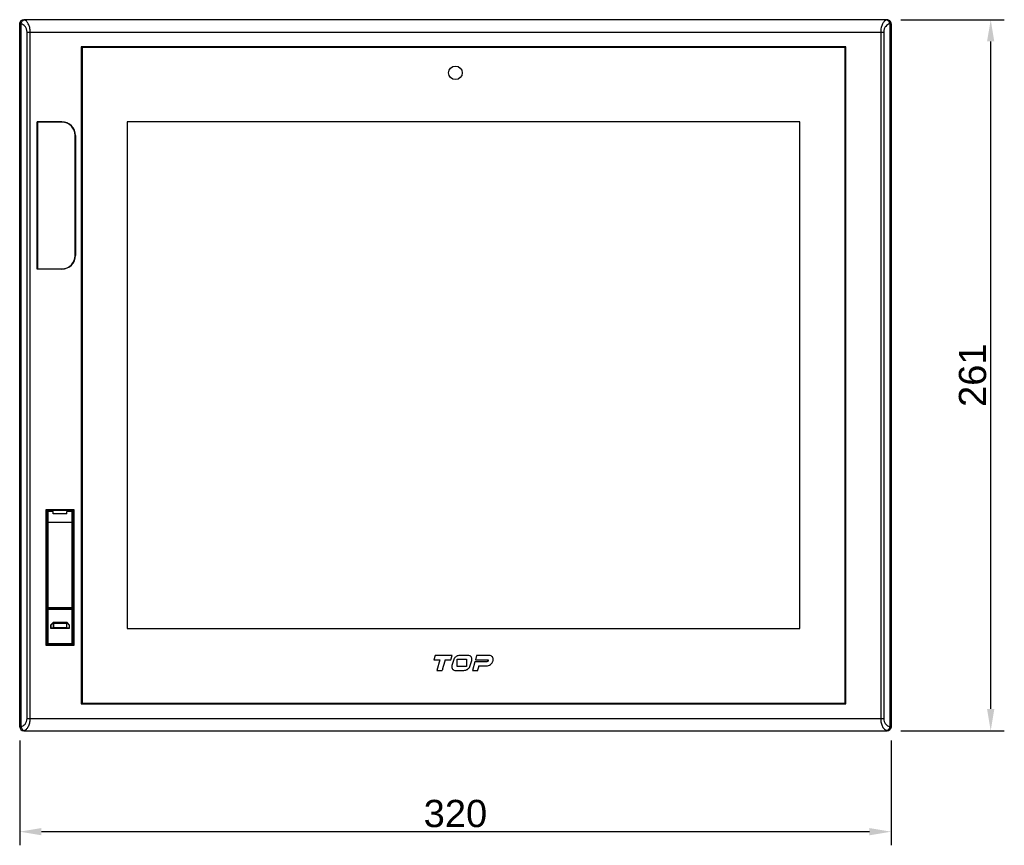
# Model space of a CAD drawing. Header units: millimetres. Extents: x 0 to 1189, y 0 to 841.
# Tile 8 of 29: x 223 to 584, y 358 to 661. Entities that reach past the tile are written whole.
import ezdxf

# ---------------------------------------------------------------- set-up
doc = ezdxf.new("R2010")
doc.units = ezdxf.units.MM
doc.layers.add('11_COMPONENTS', color=7, linetype='Continuous')
doc.styles.get("Standard").update_dxf_attribs({"font": 'ARIAL.TTF'})
doc.dimstyles.new('WALL', dxfattribs={"dimtxt": 10, "dimasz": 8, "dimexe": 5, "dimexo": 5, "dimgap": 1.5, "dimtad": 1, "dimtoh": 1, "dimdsep": 46, "dimtxsty": 'Standard', "dimcen": 0, "dimadec": 0, "dimazin": 0, "dimtp": 0.001, "dimtm": 0.001, "dimtfac": 1, "dimtofl": 0, "dimtmove": 0, "dimatfit": 3, "dimfxl": 1, "dimtolj": 1, "dimarcsym": 0})

# ---------------------------------------------------------------- blocks, each defined once
blk = doc.blocks.new('*D14')
at = {"color": 0, "lineweight": -2}
for p, q in [((222.89, 396.66), (222.89, 358.14)), ((542.89, 396.66), (542.89, 358.14)), ((230.89, 363.14), (534.89, 363.14))]:
    blk.add_line(p, q, dxfattribs=at)
at = {"color": 0}
for points in [[(230.89, 364.47), (230.89, 361.8), (222.89, 363.14)], [(534.89, 364.47), (534.89, 361.8), (542.89, 363.14)]]:
    blk.add_solid(points, dxfattribs=at)
at = {"layer": 'Defpoints', "color": 0}
for p in [(222.89, 401.66), (542.89, 401.66), (542.89, 363.14)]:
    blk.add_point(p, dxfattribs=at)
at = {"color": 0, "insert": (382.89, 369.74), "char_height": 10, "attachment_point": 5}
blk.add_mtext('\\A1;320', dxfattribs=at)
blk = doc.blocks.new('*D15')
at = {"color": 0, "lineweight": -2}
for p, q in [((546.39, 661.17), (584.44, 661.17)), ((579.44, 408.17), (579.44, 653.17)), ((546.39, 400.17), (584.44, 400.17))]:
    blk.add_line(p, q, dxfattribs=at)
at = {"color": 0}
for points in [[(578.1, 653.17), (580.77, 653.17), (579.44, 661.17)], [(578.1, 408.17), (580.77, 408.17), (579.44, 400.17)]]:
    blk.add_solid(points, dxfattribs=at)
at = {"layer": 'Defpoints', "color": 0}
for p in [(541.39, 661.17), (579.44, 661.17), (541.39, 400.17)]:
    blk.add_point(p, dxfattribs=at)
at = {"color": 0, "insert": (572.83, 530.67), "char_height": 10, "attachment_point": 5, "rotation": 90}
blk.add_mtext('\\A1;261', dxfattribs=at)

msp = doc.modelspace()

# ---------------------------------------------------------------- linework, layer by layer
at = {"layer": '11_COMPONENTS', "color": 7, "linetype": 'Continuous'}
for p, q in [((222.888, 659.666), (222.888, 401.664)), ((222.911, 659.643), (222.888, 659.666)), ((222.915, 401.694), (222.915, 659.636)), ((223.422, 401.735), (223.422, 659.595)), ((224.41, 661.142), (224.387, 661.165)), ((541.389, 661.165), (224.387, 661.165)), ((541.366, 661.142), (224.41, 661.142)), ((541.389, 661.165), (541.366, 661.142)), ((542.354, 659.595), (542.354, 401.735)), ((542.861, 659.636), (542.861, 401.694)), ((542.888, 659.666), (542.865, 659.643)), ((542.888, 401.664), (542.888, 659.666)), ((225.615, 404.685), (225.615, 656.645)), ((225.615, 656.645), (540.161, 656.645)), ((226.734, 404.685), (226.734, 656.645)), ((539.041, 656.645), (539.041, 404.685)), ((540.161, 656.645), (540.161, 404.685)), ((245.488, 651.265), (245.488, 410.065)), ((526.288, 651.265), (245.488, 651.265)), ((245.788, 650.965), (245.788, 410.365)), ((525.988, 650.965), (245.788, 650.965)), ((525.988, 410.365), (525.988, 650.965)), ((526.288, 410.065), (526.288, 651.265)), ((229.265, 569.642), (229.265, 623.688)), ((229.265, 623.688), (229.288, 623.665)), ((229.265, 623.688), (238.388, 623.688)), ((229.288, 623.665), (229.288, 569.665)), ((238.388, 623.665), (229.288, 623.665)), ((229.388, 623.565), (229.388, 569.765)), ((238.388, 623.565), (229.388, 623.565)), ((238.388, 623.688), (238.388, 623.665)), ((262.388, 623.665), (262.388, 437.665)), ((509.388, 623.665), (262.388, 623.665)), ((509.388, 437.665), (509.388, 623.665)), ((243.288, 574.665), (243.288, 618.665)), ((243.388, 574.665), (243.388, 618.665)), ((243.411, 618.665), (243.388, 618.665)), ((243.411, 618.665), (243.411, 574.665)), ((243.411, 574.665), (243.388, 574.665)), ((229.265, 569.642), (229.288, 569.665)), ((238.388, 569.642), (229.265, 569.642)), ((229.288, 569.665), (238.388, 569.665)), ((229.388, 569.765), (238.388, 569.765)), ((238.388, 569.642), (238.388, 569.665)), ((232.668, 431.473), (232.668, 481.436)), ((232.668, 481.436), (242.808, 481.436)), ((232.668, 481.436), (232.868, 481.236)), ((232.868, 431.673), (232.868, 481.236)), ((232.939, 481.164), (232.868, 481.236)), ((232.868, 481.236), (242.608, 481.236)), ((232.939, 481.164), (242.536, 481.164)), ((242.536, 481.164), (242.608, 481.236)), ((242.808, 481.436), (242.608, 481.236)), ((242.608, 481.236), (242.608, 431.673)), ((242.808, 481.436), (242.808, 431.473)), ((233.138, 445.365), (233.138, 480.465)), ((233.338, 445.165), (233.338, 480.665)), ((235.238, 480.665), (233.338, 480.665)), ((235.238, 479.801), (235.238, 480.665)), ((240.238, 479.801), (235.238, 479.801)), ((240.238, 479.801), (240.238, 480.665)), ((242.138, 480.665), (240.238, 480.665)), ((242.138, 445.165), (242.138, 480.665)), ((242.338, 480.465), (242.338, 445.365)), ((242.338, 476.665), (233.138, 476.665)), ((232.938, 452.24), (232.938, 471.69)), ((232.938, 471.69), (233.138, 471.69)), ((232.946, 472.188), (233.138, 472.188)), ((242.338, 472.188), (242.53, 472.188)), ((242.338, 471.69), (242.538, 471.69)), ((242.538, 471.69), (242.538, 452.24)), ((232.946, 451.379), (233.057, 451.269)), ((233.057, 451.269), (233.057, 431.862)), ((233.057, 451.269), (233.138, 451.269)), ((233.088, 432.165), (233.088, 450.665)), ((242.419, 451.269), (242.338, 451.269)), ((242.388, 450.665), (242.388, 432.165)), ((242.419, 451.269), (242.529, 451.379)), ((242.419, 431.862), (242.419, 451.269)), ((233.088, 447.465), (233.138, 447.465)), ((233.088, 444.765), (242.388, 444.765)), ((233.138, 445.365), (242.338, 445.365)), ((233.288, 431.965), (233.288, 444.965)), ((233.288, 444.965), (242.188, 444.965)), ((242.138, 445.165), (233.338, 445.165)), ((234.288, 444.965), (234.288, 445.165)), ((235.514, 444.965), (235.517, 445.165)), ((239.959, 445.107), (235.516, 445.107)), ((239.958, 445.165), (239.962, 444.965)), ((241.188, 445.165), (241.188, 444.965)), ((242.188, 431.965), (242.188, 444.965)), ((242.388, 447.465), (242.338, 447.465)), ((235.138, 439.865), (234.238, 438.965)), ((234.238, 438.965), (234.238, 437.865)), ((234.238, 438.965), (234.325, 438.929)), ((234.238, 437.865), (234.325, 437.952)), ((234.238, 437.865), (241.238, 437.865)), ((235.174, 439.778), (234.325, 438.929)), ((234.325, 438.929), (234.325, 437.952)), ((234.325, 437.952), (235.292, 437.952)), ((235.138, 439.865), (235.174, 439.778)), ((240.338, 439.865), (235.138, 439.865)), ((235.323, 439.778), (235.174, 439.778)), ((235.291, 437.897), (235.324, 439.833)), ((240.185, 437.897), (235.291, 437.897)), ((240.151, 439.833), (235.324, 439.833)), ((235.391, 437.898), (235.424, 439.833)), ((240.084, 437.963), (235.392, 437.963)), ((240.055, 439.604), (235.42, 439.604)), ((240.051, 439.833), (240.085, 437.897)), ((240.185, 437.897), (240.151, 439.833)), ((240.302, 439.778), (240.152, 439.778)), ((240.184, 437.952), (241.151, 437.952)), ((240.338, 439.865), (240.302, 439.778)), ((241.151, 438.929), (240.302, 439.778)), ((241.238, 438.965), (240.338, 439.865)), ((241.238, 438.965), (241.151, 438.929)), ((241.151, 437.952), (241.151, 438.929)), ((241.238, 437.865), (241.151, 437.952)), ((241.238, 437.865), (241.238, 438.965)), ((262.388, 437.665), (509.388, 437.665)), ((232.668, 431.473), (232.868, 431.673)), ((242.808, 431.473), (232.668, 431.473)), ((232.868, 431.673), (233.057, 431.862)), ((242.608, 431.673), (232.868, 431.673)), ((233.088, 432.165), (242.388, 432.165)), ((233.257, 431.965), (233.257, 431.865)), ((233.257, 431.865), (235.187, 431.865)), ((242.188, 431.965), (233.288, 431.965)), ((240.289, 431.865), (242.219, 431.865)), ((242.219, 431.865), (242.219, 431.965)), ((242.608, 431.673), (242.419, 431.862)), ((242.808, 431.473), (242.608, 431.673)), ((375.444, 427.824), (375.014, 426.216)), ((381.644, 427.824), (375.444, 427.824)), ((381.213, 426.216), (381.644, 427.824)), ((387.473, 427.824), (384.481, 427.824)), ((390.629, 427.82), (390.213, 426.27)), ((395.299, 427.82), (390.629, 427.82)), ((375.014, 426.216), (377.149, 426.216)), ((377.149, 426.216), (376.107, 422.324)), ((379.092, 426.216), (381.213, 426.216)), ((382.121, 426.008), (381.621, 424.141)), ((383.546, 426.409), (386.934, 426.409)), ((383.546, 423.74), (383.546, 426.409)), ((386.934, 423.74), (383.546, 423.74)), ((386.934, 426.409), (386.934, 423.74)), ((388.359, 424.141), (388.859, 426.008)), ((390.012, 425.518), (389.156, 422.324)), ((394.448, 425.518), (390.012, 425.518)), ((390.213, 426.27), (394.649, 426.27)), ((391.541, 423.976), (394.27, 423.976)), ((376.107, 422.324), (378.049, 422.324)), ((383.007, 422.324), (385.999, 422.324)), ((389.156, 422.324), (391.099, 422.324)), ((245.488, 410.065), (526.288, 410.065)), ((245.788, 410.365), (525.988, 410.365)), ((222.888, 401.664), (222.911, 401.687)), ((225.615, 404.685), (540.161, 404.685)), ((542.865, 401.687), (542.888, 401.664)), ((224.387, 400.165), (224.41, 400.188)), ((224.387, 400.165), (541.389, 400.165)), ((224.41, 400.188), (541.366, 400.188)), ((541.366, 400.188), (541.389, 400.165))]:
    msp.add_line(p, q, dxfattribs=at)
msp.add_circle((382.888, 641.665), 2.5, dxfattribs=at)
for centre, radius, start, end in [((224.412, 659.641), 1.501, 90.08262, 179.91738), ((541.364, 659.641), 1.501, 0.08378, 89.91622), ((238.388, 618.665), 5.023, 0, 90), ((238.388, 618.665), 5, 0, 90), ((238.388, 618.665), 4.9, 0, 90), ((238.388, 574.665), 5.023, 270, 0), ((238.388, 574.665), 5, 270, 0), ((238.388, 574.665), 4.9, 270, 0), ((233.338, 480.465), 0.2, 90, 180), ((242.138, 480.465), 0.2, 0, 90), ((233.448, 451.376), 1.003, 107.99699, 120.54627), ((282.557, 452.304), 49.619, 180.0736, 181.06777), ((242.028, 451.376), 1.003, 59.44936, 72.00471), ((233.446, 451.379), 0.5, 128.11814, 180.02467), ((234.088, 450.665), 1, 161.83373, 180), ((242.03, 451.379), 0.5, 359.97551, 51.90435), ((241.388, 450.665), 1, 0, 18.16627), ((233.288, 444.765), 0.2, 90, 180), ((233.338, 445.365), 0.2, 180, 270), ((242.138, 445.365), 0.2, 270, 0), ((242.188, 444.765), 0.2, 0, 90), ((233.288, 432.165), 0.2, 180, 270), ((242.188, 432.165), 0.2, 270, 0), ((224.412, 401.689), 1.501, 180.08262, 269.91738), ((541.364, 401.689), 1.501, 270.08378, 359.91622)]:
    msp.add_arc(centre, radius, start, end, dxfattribs=at)
for centre, major_axis, ratio, start_param, end_param in [((224.389, 659.664), (-1.062, 1.062), 0.9987828, -0.7847892, 0.7847892), ((541.387, 659.664), (1.062, 1.062), 0.9987828, -0.7847892, 0.7847892), ((232.938, 476.665), (0, 4.5), 0.0174551, -3.0414252, -0.0174533), ((242.538, 476.665), (0, 4.5), 0.0174551, 0.0174533, 3.0414252), ((232.947, 471.69), (0, 0.5), 0.0174551, 0.1001674, 1.5707963), ((242.529, 471.69), (0, 0.5), 0.0174551, -1.5707963, -0.1001674), ((233.257, 431.862), (0.2, 0), 0.0174551, 1.5707963, 3.1241394), ((242.219, 431.862), (0.2, 0), 0.0174551, 0.0174533, 1.5707963), ((224.389, 401.666), (1.062, 1.062), 0.9987828, -3.9263818, -2.3568035), ((541.387, 401.666), (1.062, -1.062), 0.9987828, -0.7847892, 0.7847892)]:
    msp.add_ellipse(centre, major_axis=major_axis, ratio=ratio, start_param=start_param, end_param=end_param, dxfattribs=at)
for points, knots in [([(222.915, 659.636), (222.914, 659.638), (222.913, 659.64), (222.912, 659.642), (222.911, 659.643)], [0, 0, 0, 0, 0.5654872, 1, 1, 1, 1]), ([(222.915, 659.636), (222.916, 659.831), (222.995, 660.224), (223.328, 660.72), (223.826, 661.053), (224.219, 661.132), (224.414, 661.132)], [0, 0, 0, 0, 0.2496498, 0.4996308, 0.7498279, 1, 1, 1, 1]), ([(223.422, 659.595), (223.353, 659.599), (223.231, 659.606), (223.091, 659.616), (223.005, 659.623), (222.962, 659.628), (222.934, 659.632), (222.919, 659.634), (222.915, 659.636)], [0, 0, 0, 0, 0.4083895, 0.7167036, 0.83034, 0.9157945, 0.9724107, 1, 1, 1, 1]), ([(223.422, 659.595), (223.438, 659.775), (223.518, 660.125), (223.764, 660.584), (224.11, 660.926), (224.399, 661.048), (224.541, 661.071)], [0, 0, 0, 0, 0.2740097, 0.5388049, 0.7819064, 1, 1, 1, 1]), ([(225.615, 656.645), (225.615, 657.034), (225.485, 657.779), (224.96, 658.701), (224.246, 659.322), (223.693, 659.54), (223.422, 659.595)], [0, 0, 0, 0, 0.2954064, 0.5591929, 0.7900575, 1, 1, 1, 1]), ([(224.414, 661.132), (224.414, 661.134), (224.412, 661.138), (224.411, 661.141), (224.41, 661.142)], [0, 0, 0, 0, 0.578024, 1, 1, 1, 1]), ([(224.541, 661.071), (224.509, 661.081), (224.468, 661.095), (224.428, 661.118), (224.416, 661.127), (224.414, 661.132)], [0, 0, 0, 0, 0.7006641, 0.8958511, 1, 1, 1, 1]), ([(226.734, 656.645), (226.734, 657.19), (226.625, 658.221), (226.217, 659.403), (225.754, 660.152), (225.286, 660.691), (224.844, 660.977), (224.541, 661.071)], [0, 0, 0, 0, 0.3134685, 0.5905124, 0.7102289, 0.8173372, 1, 1, 1, 1]), ([(541.235, 661.071), (540.931, 660.977), (540.49, 660.691), (540.022, 660.152), (539.559, 659.403), (539.151, 658.221), (539.041, 657.19), (539.041, 656.645)], [0, 0, 0, 0, 0.1826587, 0.2897627, 0.4094734, 0.6865076, 1, 1, 1, 1]), ([(542.354, 659.595), (542.083, 659.54), (541.53, 659.322), (540.816, 658.701), (540.29, 657.779), (540.161, 657.035), (540.161, 656.645)], [0, 0, 0, 0, 0.2099379, 0.4407933, 0.7045674, 1, 1, 1, 1]), ([(541.362, 661.132), (541.36, 661.127), (541.348, 661.118), (541.308, 661.095), (541.267, 661.081), (541.235, 661.071)], [0, 0, 0, 0, 0.1041268, 0.2992522, 1, 1, 1, 1]), ([(542.354, 659.595), (542.337, 659.775), (542.258, 660.125), (542.011, 660.584), (541.666, 660.926), (541.377, 661.048), (541.235, 661.071)], [0, 0, 0, 0, 0.2740096, 0.5388048, 0.7819063, 1, 1, 1, 1]), ([(541.366, 661.142), (541.365, 661.141), (541.363, 661.138), (541.362, 661.134), (541.362, 661.132)], [0, 0, 0, 0, 0.421976, 1, 1, 1, 1]), ([(542.861, 659.636), (542.86, 659.831), (542.781, 660.224), (542.447, 660.72), (541.95, 661.053), (541.556, 661.132), (541.362, 661.132)], [0, 0, 0, 0, 0.2496498, 0.4996308, 0.7498279, 1, 1, 1, 1]), ([(542.861, 659.636), (542.856, 659.634), (542.842, 659.632), (542.814, 659.628), (542.771, 659.623), (542.685, 659.616), (542.544, 659.606), (542.423, 659.599), (542.354, 659.595)], [0, 0, 0, 0, 0.0275757, 0.0841637, 0.1695689, 0.2831622, 0.5915235, 1, 1, 1, 1]), ([(542.865, 659.643), (542.864, 659.642), (542.862, 659.64), (542.861, 659.638), (542.861, 659.636)], [0, 0, 0, 0, 0.4345128, 1, 1, 1, 1]), ([(242.538, 452.24), (242.538, 452.156), (242.537, 451.869), (242.533, 451.583), (242.529, 451.379)], [0, 0, 0, 0, 0.2902918, 1, 1, 1, 1]), ([(384.481, 427.824), (384.226, 427.824), (383.836, 427.757), (383.357, 427.539), (383.013, 427.315), (382.702, 427.043), (382.359, 426.63), (382.189, 426.261), (382.121, 426.008)], [0, 0, 0, 0, 0.2404208, 0.3645276, 0.4946144, 0.6263562, 0.7525872, 1, 1, 1, 1]), ([(388.859, 426.008), (388.921, 426.238), (388.962, 426.596), (388.836, 427.037), (388.668, 427.315), (388.439, 427.543), (388.052, 427.771), (387.705, 427.824), (387.473, 427.824)], [0, 0, 0, 0, 0.2658481, 0.3854961, 0.5053035, 0.6239046, 0.7418395, 1, 1, 1, 1]), ([(394.27, 423.976), (394.536, 423.976), (395.082, 424.09), (395.802, 424.509), (396.288, 425.021), (396.569, 425.502), (396.712, 425.885), (396.778, 426.271), (396.762, 426.745), (396.553, 427.286), (396.007, 427.733), (395.539, 427.82), (395.299, 427.82)], [0, 0, 0, 0, 0.1316273, 0.268038, 0.4058862, 0.4742668, 0.5419353, 0.6065739, 0.666017, 0.774683, 0.8813021, 1, 1, 1, 1]), ([(379.092, 426.216), (378.796, 425.103), (378.446, 423.807), (378.099, 422.509), (378.049, 422.324)], [0, 0, 0, 0, 0.8572892, 1, 1, 1, 1]), ([(381.621, 424.141), (381.559, 423.911), (381.517, 423.552), (381.643, 423.111), (381.812, 422.833), (382.041, 422.605), (382.428, 422.377), (382.775, 422.324), (383.007, 422.324)], [0, 0, 0, 0, 0.2661241, 0.3857312, 0.5053268, 0.6238691, 0.7416911, 1, 1, 1, 1]), ([(385.999, 422.324), (386.254, 422.324), (386.644, 422.392), (387.123, 422.609), (387.467, 422.834), (387.778, 423.105), (388.121, 423.519), (388.291, 423.888), (388.359, 424.141)], [0, 0, 0, 0, 0.2403625, 0.3644078, 0.4945864, 0.6261318, 0.7523161, 1, 1, 1, 1]), ([(391.099, 422.324), (391.118, 422.395), (391.265, 422.946), (391.413, 423.496), (391.541, 423.976)], [0, 0, 0, 0, 0.1290905, 1, 1, 1, 1]), ([(394.649, 426.27), (394.736, 426.27), (394.879, 426.21), (394.945, 426.036), (394.932, 425.887), (394.861, 425.742), (394.714, 425.586), (394.553, 425.518), (394.448, 425.518)], [0, 0, 0, 0, 0.2213871, 0.3307914, 0.4552164, 0.5927548, 0.7322696, 1, 1, 1, 1]), ([(222.911, 401.687), (222.912, 401.688), (222.913, 401.69), (222.914, 401.693), (222.915, 401.694)], [0, 0, 0, 0, 0.4345128, 1, 1, 1, 1]), ([(222.915, 401.694), (222.919, 401.696), (222.934, 401.698), (222.962, 401.703), (223.005, 401.707), (223.091, 401.715), (223.231, 401.724), (223.353, 401.731), (223.422, 401.735)], [0, 0, 0, 0, 0.0275757, 0.0841637, 0.1695689, 0.2831622, 0.5915235, 1, 1, 1, 1]), ([(222.915, 401.694), (222.916, 401.5), (222.995, 401.107), (223.328, 400.61), (223.826, 400.277), (224.219, 400.199), (224.414, 400.198)], [0, 0, 0, 0, 0.2496498, 0.4996308, 0.7498279, 1, 1, 1, 1]), ([(223.422, 401.735), (223.693, 401.791), (224.246, 402.009), (224.96, 402.629), (225.485, 403.551), (225.615, 404.296), (225.615, 404.685)], [0, 0, 0, 0, 0.2099379, 0.4407933, 0.7045674, 1, 1, 1, 1]), ([(223.422, 401.735), (223.438, 401.555), (223.518, 401.205), (223.764, 400.746), (224.11, 400.404), (224.399, 400.282), (224.541, 400.26)], [0, 0, 0, 0, 0.2740096, 0.5388048, 0.7819063, 1, 1, 1, 1]), ([(224.541, 400.26), (224.844, 400.353), (225.286, 400.64), (225.754, 401.178), (226.217, 401.927), (226.625, 403.109), (226.734, 404.14), (226.734, 404.685)], [0, 0, 0, 0, 0.1826587, 0.2897627, 0.4094734, 0.6865076, 1, 1, 1, 1]), ([(539.041, 404.685), (539.041, 404.14), (539.151, 403.109), (539.559, 401.927), (540.022, 401.178), (540.49, 400.64), (540.931, 400.353), (541.235, 400.26)], [0, 0, 0, 0, 0.3134685, 0.5905124, 0.7102289, 0.8173372, 1, 1, 1, 1]), ([(540.161, 404.685), (540.161, 404.296), (540.29, 403.551), (540.816, 402.629), (541.53, 402.009), (542.083, 401.791), (542.354, 401.735)], [0, 0, 0, 0, 0.2954064, 0.5591929, 0.7900575, 1, 1, 1, 1]), ([(542.354, 401.735), (542.337, 401.555), (542.258, 401.205), (542.011, 400.746), (541.666, 400.404), (541.377, 400.282), (541.235, 400.26)], [0, 0, 0, 0, 0.2740097, 0.5388049, 0.7819064, 1, 1, 1, 1]), ([(542.861, 401.694), (542.86, 401.5), (542.781, 401.107), (542.447, 400.61), (541.95, 400.277), (541.556, 400.199), (541.362, 400.198)], [0, 0, 0, 0, 0.2496498, 0.4996308, 0.7498279, 1, 1, 1, 1]), ([(542.354, 401.735), (542.423, 401.731), (542.544, 401.724), (542.685, 401.715), (542.771, 401.707), (542.814, 401.703), (542.842, 401.698), (542.856, 401.696), (542.861, 401.694)], [0, 0, 0, 0, 0.4083895, 0.7167036, 0.83034, 0.9157945, 0.9724107, 1, 1, 1, 1]), ([(542.861, 401.694), (542.861, 401.693), (542.862, 401.69), (542.864, 401.688), (542.865, 401.687)], [0, 0, 0, 0, 0.5654872, 1, 1, 1, 1]), ([(224.41, 400.188), (224.411, 400.189), (224.412, 400.193), (224.414, 400.196), (224.414, 400.198)], [0, 0, 0, 0, 0.421976, 1, 1, 1, 1]), ([(224.414, 400.198), (224.416, 400.203), (224.428, 400.213), (224.468, 400.236), (224.509, 400.25), (224.541, 400.26)], [0, 0, 0, 0, 0.1041268, 0.2992522, 1, 1, 1, 1]), ([(541.235, 400.26), (541.267, 400.25), (541.308, 400.236), (541.348, 400.213), (541.36, 400.203), (541.362, 400.198)], [0, 0, 0, 0, 0.7006641, 0.8958511, 1, 1, 1, 1]), ([(541.362, 400.198), (541.362, 400.196), (541.363, 400.193), (541.365, 400.189), (541.366, 400.188)], [0, 0, 0, 0, 0.578024, 1, 1, 1, 1])]:
    msp.add_open_spline(points, degree=3, knots=knots, dxfattribs=at)
for points in [[(233.138, 451.542), (233.086, 451.462), (233.057, 451.364), (233.057, 451.269)], [(242.419, 451.269), (242.419, 451.364), (242.39, 451.462), (242.338, 451.542)]]:
    msp.add_open_spline(points, degree=3, dxfattribs=at)

# ---------------------------------------------------------------- dimensions: what is measured, and where the dimension line sits
at = {"color": 5}
dim = msp.add_linear_dim(base=(579.437, 661.165), p1=(541.389, 400.165), p2=(541.389, 661.165), angle=90, dimstyle='WALL', dxfattribs=at)
dim.commit()
dim.dimension.update_dxf_attribs({"geometry": '*D15', "text_midpoint": (572.831, 530.665)})
dim = msp.add_linear_dim(base=(542.888, 363.136), p1=(222.888, 401.664), p2=(542.888, 401.664), dimstyle='WALL', dxfattribs=at)
dim.commit()
dim.dimension.update_dxf_attribs({"geometry": '*D14', "text_midpoint": (382.888, 369.745)})

doc.saveas('drawing.dxf')
